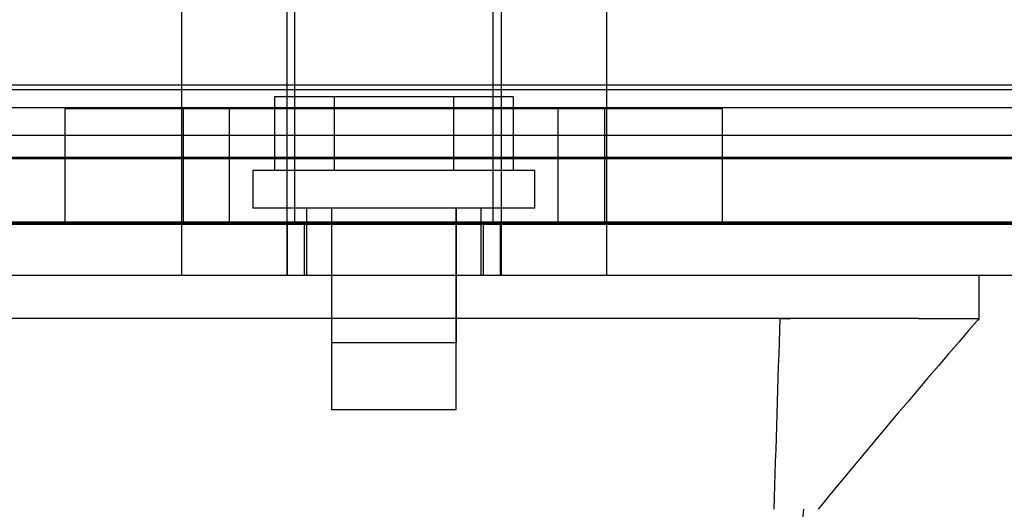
# Model space of a CAD drawing. Header units: inches. Extents: x 1 to 359, y -2 to 239.
# Tile 62 of 82: x 105.045 to 106.878, y 206.138 to 207.049. Entities that reach past the tile are written whole.
import ezdxf
from ezdxf.enums import TextEntityAlignment as Align
from ezdxf.lldxf.tags import DXFTag

# ---------------------------------------------------------------- set-up
doc = ezdxf.new("R2010")
doc.units = ezdxf.units.IN
doc.header["$MEASUREMENT"] = 0
for name, color, linetype in [('COM70220', 7, 'Continuous'), ('COM71195-6', 7, 'Continuous'), ('COM71298-1', 7, 'Continuous'), ('COM71299-1', 7, 'Continuous'), ('Default', 7, 'Continuous'), ('HAN13068', 7, 'Continuous'), ('HAN13068_SCREW', 7, 'Continuous'), ('HAN_NUT', 7, 'Continuous'), ('STD26122', 7, 'Continuous')]:
    doc.layers.add(name, color=color, linetype=linetype)
doc.styles.add('SEACAD_Times_New_Roman', font='times.ttf')
tags = doc.linetypes.add('HIDDEN2', pattern=[0.1875, 0.125, -0.0625]).pattern_tags.tags
tags[6:7] = [DXFTag(74, 4), DXFTag(75, 0), DXFTag(340, '0'), DXFTag(46, 0.0), DXFTag(50, 0.0), DXFTag(44, 0.0), DXFTag(45, 0.0)]
tags[4:5] = [DXFTag(74, 4), DXFTag(75, 0), DXFTag(340, '0'), DXFTag(46, 0.0), DXFTag(50, 0.0), DXFTag(44, 0.0), DXFTag(45, 0.0)]
doc.dimstyles.new('HAMMOND_(STH_-_300x200)', dxfattribs={"dimtxt": 1.5, "dimasz": 1.875, "dimexe": 0.75, "dimexo": 0.75, "dimgap": 0.375, "dimtad": 0, "dimtih": 1, "dimtoh": 1, "dimzin": 0, "dimdsep": 46, "dimtxsty": 'SEACAD_Times_New_Roman', "dimblk1": '_SE_FILLED', "dimblk2": '_SE_FILLED', "dimsah": 1, "dimcen": 0.75, "dimadec": 0, "dimazin": 0, "dimtfac": 0.8, "dimtofl": 0, "dimtmove": 0, "dimatfit": 3, "dimfxl": 1, "dimtolj": 1, "dimtzin": 0, "dimarcsym": 0})

# ---------------------------------------------------------------- blocks, each defined once
blk = doc.blocks.new('SE3')
at = {"layer": 'COM70220', "color": 7, "linetype": 'HIDDEN2'}
for p, q in [((107.6324, 206.918), (87.1644, 206.918)), ((107.6324, 206.672), (87.1644, 206.672)), ((107.6324, 206.67), (87.1644, 206.67)), ((107.6324, 206.669), (87.1644, 206.669))]:
    blk.add_line(p, q, dxfattribs=at)
at = {"layer": 'COM71195-6', "color": 7, "linetype": 'HIDDEN2'}
for p, q in [((108.2084, 206.668), (86.5884, 206.668)), ((105.543, 206.573), (105.543, 206.668)), ((105.5744, 206.668), (105.5744, 206.573)), ((105.9084, 206.573), (105.9084, 206.668)), ((105.9399, 206.573), (105.9399, 206.668))]:
    blk.add_line(p, q, dxfattribs=at)
at = {"layer": 'COM71195-6', "color": 7, "linetype": 'Continuous'}
blk.add_line((108.2084, 206.573), (86.5884, 206.573), dxfattribs=at)
at = {"layer": 'COM71298-1', "color": 7, "linetype": 'HIDDEN2'}
for p, q in [((107.7494, 206.9268), (87.2114, 206.9268)), ((86.9617, 206.8857), (107.9991, 206.8857)), ((107.7494, 206.8332), (87.2114, 206.8332)), ((86.9614, 206.7907), (107.9994, 206.7907))]:
    blk.add_line(p, q, dxfattribs=at)
at = {"layer": 'COM71299-1', "color": 7, "linetype": 'HIDDEN2'}
blk.add_line((86.9614, 206.793), (107.1164, 206.793), dxfattribs=at)
at = {"layer": 'HAN13068', "color": 7, "linetype": 'HIDDEN2'}
for p, q in [((105.3459, 207.275), (105.3459, 206.573)), ((105.5418, 207.275), (105.5418, 206.573)), ((105.941, 207.275), (105.941, 206.573)), ((106.1369, 207.275), (106.1369, 206.573)), ((105.5789, 206.698), (105.5789, 206.573)), ((105.6249, 206.698), (105.6249, 206.448)), ((105.8579, 206.448), (105.8579, 206.698)), ((105.9039, 206.573), (105.9039, 206.698)), ((106.4599, 206.493), (106.4798, 206.493)), ((105.6249, 206.448), (105.8579, 206.448))]:
    blk.add_line(p, q, dxfattribs=at)
at = {"layer": 'HAN13068', "color": 7, "linetype": 'Continuous'}
for p, q in [((106.8313, 206.49), (106.8313, 206.573)), ((106.4599, 206.493), (104.8426, 206.493)), ((106.6402, 206.493), (106.4599, 206.493)), ((106.7179, 206.493), (106.6402, 206.493)), ((106.7179, 206.493), (106.8312, 206.493))]:
    blk.add_line(p, q, dxfattribs=at)
blk.add_arc((118.9471, 195.9487), 16.0617, 138.96729, 140.62542, dxfattribs=at)
for points in [[(106.4599, 206.493), (106.4562, 206.3747), (106.4524, 206.2563), (106.4487, 206.138)], [(104.9661, 206.138), (105.0226, 205.5964), (105.0791, 205.0549), (105.1356, 204.5133)], [(106.5037, 206.138), (106.4514, 205.5967), (106.3991, 205.0554), (106.3468, 204.5141)]]:
    blk.add_open_spline(points, degree=3, dxfattribs=at)
at = {"layer": 'HAN13068_SCREW', "color": 7, "linetype": 'HIDDEN2'}
for p, q in [((105.6303, 206.905), (105.5191, 206.905)), ((105.5191, 206.905), (105.5191, 206.768)), ((105.8526, 206.905), (105.6303, 206.905)), ((105.6303, 206.905), (105.6303, 206.768)), ((105.9637, 206.905), (105.8526, 206.905)), ((105.8526, 206.905), (105.8526, 206.768)), ((105.9637, 206.905), (105.9637, 206.768)), ((106.0039, 206.768), (105.4789, 206.768)), ((105.4789, 206.768), (105.4789, 206.698)), ((106.0039, 206.698), (106.0039, 206.768)), ((106.0039, 206.698), (105.4789, 206.698)), ((105.6254, 206.698), (105.6254, 206.323)), ((105.8574, 206.323), (105.8574, 206.698)), ((105.8574, 206.323), (105.6254, 206.323))]:
    blk.add_line(p, q, dxfattribs=at)
at = {"layer": 'HAN_NUT', "color": 7, "linetype": 'HIDDEN2'}
for p, q in [((105.4354, 206.883), (105.1294, 206.883)), ((105.1294, 206.668), (105.1294, 206.883)), ((105.3489, 206.883), (105.3489, 206.668)), ((106.0474, 206.883), (105.4354, 206.883)), ((105.4354, 206.668), (105.4354, 206.883)), ((106.3534, 206.883), (106.0474, 206.883)), ((106.0474, 206.668), (106.0474, 206.883)), ((106.1339, 206.668), (106.1339, 206.883)), ((106.3534, 206.668), (106.3534, 206.883))]:
    blk.add_line(p, q, dxfattribs=at)
at = {"layer": 'STD26122', "color": 7, "linetype": 'HIDDEN2'}
for p, q in [((105.5564, 207.633), (105.5564, 206.668)), ((105.9264, 206.668), (105.9264, 207.633))]:
    blk.add_line(p, q, dxfattribs=at)
blk = doc.blocks.new('DMBLK26')
at = {"layer": 'Default', "linetype": 'Continuous', "transparency": 16777216}
for points in [[(88.2734, 201.7735), (88.2734, 202.3985), (86.3984, 202.086)], [(106.5234, 201.7735), (108.3984, 202.086), (106.5234, 202.3985)]]:
    blk.add_hatch(color=7, dxfattribs=at).paths.add_polyline_path(points)
at = {"layer": 'Default', "color": 7, "linetype": 'Continuous', "transparency": 16777216}
for p, q in [((108.3984, 206.3555), (108.3984, 201.336)), ((86.3984, 206.303), (86.3984, 201.336)), ((86.3984, 202.086), (94.3142, 202.086)), ((100.4827, 202.086), (108.3984, 202.086))]:
    blk.add_line(p, q, dxfattribs=at)
at = {"layer": 'Default', "color": 7, "linetype": 'Continuous', "transparency": 16777216, "style": 'SEACAD_Times_New_Roman'}
for s, p in [('22.00', (94.8392, 202.836)), ('DOO', (94.9991, 200.586))]:
    blk.add_text(s, height=1.5, dxfattribs=at).set_placement(p, align=Align.TOP_LEFT)
blk = doc.blocks.new('_SE_FILLED')
at = {"color": 0}
blk.add_line((0, 0), (-1, 0), dxfattribs=at)
blk.add_solid([(0, 0), (-1, -0.1665), (-1, 0.1665), (0, 0)], dxfattribs=at)

msp = doc.modelspace()

# ---------------------------------------------------------------- block references
at = {"layer": 'Default'}
msp.add_blockref('SE3', (0, 0), dxfattribs=at)

# ---------------------------------------------------------------- dimensions: what is measured, and where the dimension line sits
at = {"layer": 'Default', "color": 7, "linetype": 'Continuous'}
dim = msp.add_linear_dim(base=(86.3984, 202.086), p1=(86.3984, 207.053), p2=(108.3984, 207.1055), angle=0.1367, text='\\A1;<>\\PDOO', dimstyle='HAMMOND_(STH_-_300x200)', dxfattribs=at)
dim.commit()
dim.dimension.update_dxf_attribs({"geometry": 'DMBLK26', "text_midpoint": (97.3984, 202.086), "dimtype": 161})

doc.saveas('drawing.dxf')
